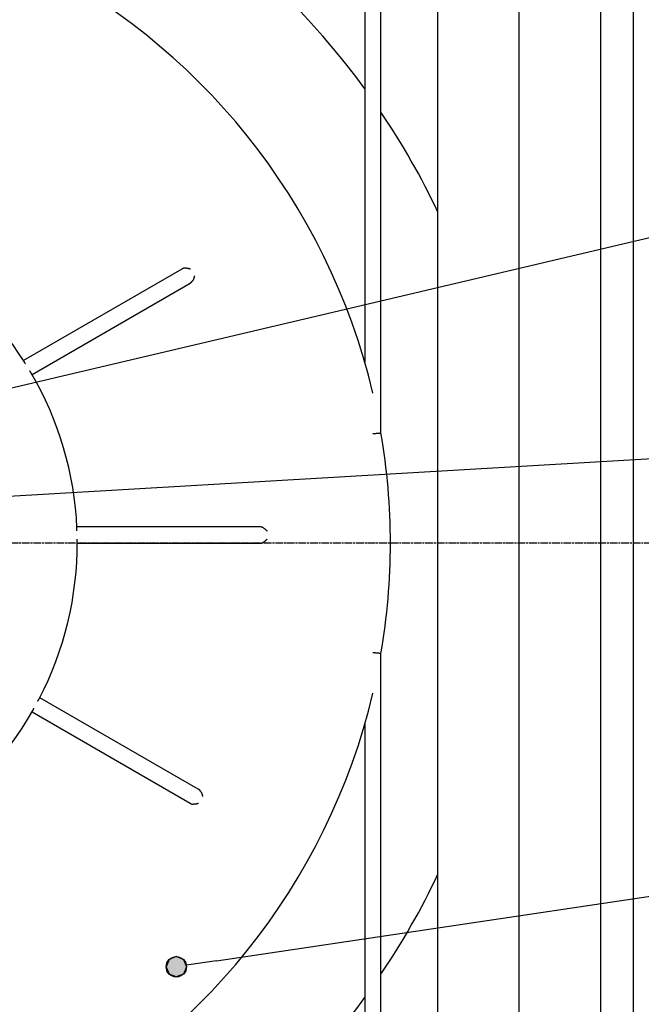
# Model space of a CAD drawing. Extents: x 553 to 1147, y -554 to 286.
# Tile 7 of 49: x 930 to 1006, y -395 to -274. Entities that reach past the tile are written whole.
import ezdxf

# ---------------------------------------------------------------- set-up
doc = ezdxf.new("R2010")
doc.units = 0
doc.header["$LTSCALE"] = 2
doc.linetypes.add('CHAIN', pattern=[0.3543, 0.2362, -0.0295, 0.0591, -0.0295])
for name, color, linetype in [('COUPE_LOCALE', 7, 'CONTINUOUS'), ('LIGNE_DE_COUPE__ISO_', 7, 'CHAIN'), ('SYMBOLE__ISO_', 7, 'CONTINUOUS'), ('VISIBLE__ISO_', 7, 'CONTINUOUS')]:
    doc.layers.add(name, color=color, linetype=linetype)
doc.styles.add('TEXTE_DE_NOTE__ISO_', font='txt')

# ---------------------------------------------------------------- blocks, each defined once
blk = doc.blocks.new('SECTIONCONVERSION2D0')
at = {"layer": 'LIGNE_DE_COUPE__ISO_', "linetype": 'CHAIN'}
blk.add_line((239.49, 107.91), (10.08, 107.91), dxfattribs=at)
blk = doc.blocks.new('*U89')
at = {"layer": 'SYMBOLE__ISO_', "linetype": 'CONTINUOUS'}
for p, q in [((197.746, 82.312), (197.563, 81.87)), ((198.188, 82.495), (197.746, 82.312)), ((198.63, 82.312), (198.188, 82.495)), ((198.63, 82.312), (198.813, 81.87)), ((197.563, 81.87), (197.746, 81.428)), ((198.813, 81.87), (198.63, 81.428)), ((198.188, 81.245), (197.746, 81.428)), ((198.63, 81.428), (198.188, 81.245))]:
    blk.add_line(p, q, dxfattribs=at)
for points in [[(197.746, 82.312), (197.563, 81.87), (198.813, 81.87)], [(198.188, 82.495), (197.746, 82.312), (198.63, 82.312)], [(197.563, 81.87), (197.746, 81.428), (198.63, 81.428)]]:
    blk.add_solid(points, dxfattribs=at)
at = {"layer": 'SYMBOLE__ISO_', "linetype": 'CONTINUOUS', "extrusion": (0, 0, -1)}
for points in [[(-197.746, 82.312), (-198.63, 82.312), (-198.813, 81.87)], [(-197.563, 81.87), (-198.813, 81.87), (-198.63, 81.428)], [(-197.746, 81.428), (-198.63, 81.428), (-198.188, 81.245)]]:
    blk.add_solid(points, dxfattribs=at)
blk = doc.blocks.new('*U90')
at = {"layer": 'SYMBOLE__ISO_', "style": 'TEXTE_DE_NOTE__ISO_'}
blk.add_text('2-B', height=3.5, dxfattribs=at).set_placement((245.174, 87.623))
blk = doc.blocks.new('REPÈRE2')
at = {"layer": 'SYMBOLE__ISO_'}
for q in [(243.673, 88.638), (198.806, 81.962)]:
    blk.add_line((200.66, 82.238), q, dxfattribs=at)
for centre, radius in [((248.855, 89.409), 5.25), ((198.188, 81.87), 0.625)]:
    blk.add_circle(centre, radius, dxfattribs=at)
at = {"layer": 'COUPE_LOCALE'}
blk.add_blockref('*U90', (0, 0), dxfattribs=at)
at = {"layer": 'SYMBOLE__ISO_', "linetype": 'CONTINUOUS'}
blk.add_blockref('*U89', (0, 0), dxfattribs=at)
blk = doc.blocks.new('*U73')
at = {"layer": 'SYMBOLE__ISO_', "linetype": 'CONTINUOUS'}
for p, q in [((184.05, 111.04), (183.867, 110.598)), ((184.492, 111.223), (184.05, 111.04)), ((184.934, 111.04), (184.492, 111.223)), ((184.934, 111.04), (185.117, 110.598)), ((183.867, 110.598), (184.05, 110.156)), ((184.492, 109.973), (184.05, 110.156)), ((184.934, 110.156), (184.492, 109.973)), ((185.117, 110.598), (184.934, 110.156))]:
    blk.add_line(p, q, dxfattribs=at)
for points in [[(184.05, 111.04), (183.867, 110.598), (185.117, 110.598)], [(184.492, 111.223), (184.05, 111.04), (184.934, 111.04)], [(183.867, 110.598), (184.05, 110.156), (184.934, 110.156)]]:
    blk.add_solid(points, dxfattribs=at)
at = {"layer": 'SYMBOLE__ISO_', "linetype": 'CONTINUOUS', "extrusion": (0, 0, -1)}
for points in [[(-184.05, 111.04), (-184.934, 111.04), (-185.117, 110.598)], [(-183.867, 110.598), (-185.117, 110.598), (-184.934, 110.156)], [(-184.05, 110.156), (-184.934, 110.156), (-184.492, 109.973)]]:
    blk.add_solid(points, dxfattribs=at)
blk = doc.blocks.new('*U74')
at = {"layer": 'SYMBOLE__ISO_', "style": 'TEXTE_DE_NOTE__ISO_'}
blk.add_text('3', height=3.5, dxfattribs=at).set_placement((247.878, 112.677))
blk = doc.blocks.new('REPÈRE3')
at = {"layer": 'SYMBOLE__ISO_'}
for q in [(243.946, 114.084), (185.116, 110.635)]:
    blk.add_line((186.988, 110.744), q, dxfattribs=at)
for centre, radius in [((249.17, 114.391), 5.25), ((184.492, 110.598), 0.625)]:
    blk.add_circle(centre, radius, dxfattribs=at)
at = {"layer": 'COUPE_LOCALE'}
blk.add_blockref('*U74', (0, 0), dxfattribs=at)
at = {"layer": 'SYMBOLE__ISO_', "linetype": 'CONTINUOUS'}
blk.add_blockref('*U73', (0, 0), dxfattribs=at)
blk = doc.blocks.new('REPÈRE4')
at = {"layer": 'SYMBOLE__ISO_'}
blk.add_line((180.051, 115.566), (244.52, 130.769), dxfattribs=at)

msp = doc.modelspace()

# ---------------------------------------------------------------- linework, layer by layer
at = {"layer": 'VISIBLE__ISO_'}
for p, q in [((1005.48, -137.78), (1005.48, -422.78)), ((991.48, -422.78), (991.48, -141.78)), ((1001.48, -141.78), (1001.48, -422.78)), ((972.48, -262.46), (972.48, -316.03)), ((974.48, -324.72), (974.48, -262.46)), ((981.48, -297.59), (981.48, -272.72)), ((981.48, -378.98), (981.48, -297.59)), ((950.01, -304.58), (930.53, -315.82)), ((931.58, -317.53), (951.01, -306.31)), ((959.58, -336.28), (937.09, -336.28)), ((937.14, -338.28), (959.58, -338.28)), ((974.48, -414.1), (974.48, -351.84)), ((952.01, -368.52), (932.53, -357.28)), ((931.58, -359.03), (951.01, -370.25)), ((972.48, -360.54), (972.48, -414.1)), ((981.48, -403.85), (981.48, -378.98))]:
    msp.add_line(p, q, dxfattribs=at)
at = {"layer": 'VISIBLE__ISO_', "flags": 128}
for points in [[(950.42, -304.45), (950.44, -304.45), (950.47, -304.45), (950.5, -304.45), (950.52, -304.45), (950.55, -304.46), (950.57, -304.46), (950.6, -304.46), (950.63, -304.46), (950.66, -304.47), (950.68, -304.47), (950.71, -304.48), (950.74, -304.48), (950.76, -304.49), (950.79, -304.49), (950.82, -304.5), (950.85, -304.5), (950.87, -304.51), (950.9, -304.52), (950.93, -304.52), (950.95, -304.53), (950.98, -304.54), (951, -304.54), (951.03, -304.55), (951.05, -304.56)], [(951.55, -305.42), (951.55, -305.45), (951.54, -305.47), (951.53, -305.5), (951.53, -305.52), (951.52, -305.55), (951.51, -305.57), (951.5, -305.6), (951.49, -305.63), (951.49, -305.65), (951.48, -305.68), (951.47, -305.71), (951.46, -305.73), (951.45, -305.76), (951.44, -305.78), (951.43, -305.81), (951.42, -305.84), (951.41, -305.86), (951.4, -305.89), (951.39, -305.91), (951.37, -305.93), (951.36, -305.96), (951.35, -305.98), (951.34, -306), (951.32, -306.02)], [(930.77, -316.25), (930.76, -316.23), (930.76, -316.22), (930.75, -316.21), (930.75, -316.2), (930.74, -316.19), (930.74, -316.17), (930.73, -316.16), (930.72, -316.15), (930.72, -316.14), (930.71, -316.12), (930.71, -316.11), (930.7, -316.1), (930.69, -316.08), (930.69, -316.07), (930.68, -316.06), (930.67, -316.05), (930.67, -316.04), (930.66, -316.02), (930.65, -316.01), (930.65, -316), (930.64, -315.99), (930.63, -315.98), (930.63, -315.97), (930.62, -315.96)], [(931.48, -317.37), (931.48, -317.36), (931.47, -317.35), (931.46, -317.34), (931.46, -317.33), (931.45, -317.32), (931.44, -317.31), (931.44, -317.3), (931.43, -317.29), (931.42, -317.27), (931.41, -317.26), (931.41, -317.25), (931.4, -317.24), (931.39, -317.23), (931.38, -317.22), (931.38, -317.21), (931.37, -317.2), (931.36, -317.19), (931.35, -317.17), (931.34, -317.16), (931.33, -317.15), (931.33, -317.14), (931.32, -317.13), (931.31, -317.12), (931.3, -317.11)], [(973.48, -324.81), (973.54, -324.8), (973.61, -324.8), (973.67, -324.79), (973.74, -324.79), (973.8, -324.78), (973.86, -324.78), (973.92, -324.77), (973.98, -324.77), (974.03, -324.76), (974.09, -324.76), (974.14, -324.75), (974.19, -324.75), (974.23, -324.75), (974.27, -324.74), (974.31, -324.74), (974.34, -324.74), (974.38, -324.73), (974.4, -324.73), (974.43, -324.73), (974.45, -324.73), (974.46, -324.73), (974.47, -324.72), (974.48, -324.72), (974.48, -324.72)], [(937.08, -336.76), (937.08, -336.75), (937.08, -336.74), (937.08, -336.73), (937.09, -336.71), (937.09, -336.7), (937.09, -336.68), (937.09, -336.67), (937.09, -336.66), (937.09, -336.64), (937.09, -336.63), (937.09, -336.61), (937.09, -336.6), (937.09, -336.59), (937.1, -336.57), (937.1, -336.56), (937.1, -336.54), (937.1, -336.53), (937.1, -336.52), (937.1, -336.5), (937.1, -336.49), (937.1, -336.48), (937.1, -336.46), (937.1, -336.45), (937.1, -336.44)], [(959.99, -336.38), (960.02, -336.39), (960.04, -336.4), (960.06, -336.42), (960.08, -336.43), (960.1, -336.44), (960.13, -336.46), (960.15, -336.47), (960.17, -336.49), (960.19, -336.51), (960.21, -336.52), (960.23, -336.54), (960.26, -336.56), (960.28, -336.58), (960.3, -336.6), (960.32, -336.62), (960.34, -336.63), (960.36, -336.65), (960.38, -336.67), (960.4, -336.69), (960.42, -336.71), (960.44, -336.73), (960.46, -336.75), (960.47, -336.76), (960.49, -336.78)], [(937.14, -338.09), (937.14, -338.08), (937.14, -338.07), (937.14, -338.06), (937.14, -338.05), (937.13, -338.03), (937.13, -338.02), (937.13, -338.01), (937.13, -337.99), (937.13, -337.98), (937.13, -337.97), (937.13, -337.95), (937.13, -337.94), (937.13, -337.93), (937.13, -337.91), (937.12, -337.9), (937.12, -337.89), (937.12, -337.87), (937.12, -337.86), (937.12, -337.85), (937.12, -337.83), (937.11, -337.82), (937.11, -337.8), (937.11, -337.79), (937.11, -337.78)], [(960.49, -337.78), (960.47, -337.8), (960.46, -337.82), (960.44, -337.84), (960.42, -337.86), (960.4, -337.88), (960.38, -337.89), (960.36, -337.91), (960.34, -337.93), (960.32, -337.95), (960.3, -337.97), (960.28, -337.99), (960.26, -338.01), (960.23, -338.02), (960.21, -338.04), (960.19, -338.06), (960.17, -338.07), (960.15, -338.09), (960.13, -338.11), (960.1, -338.12), (960.08, -338.14), (960.06, -338.15), (960.04, -338.16), (960.02, -338.18), (959.99, -338.19)], [(974.48, -351.84), (974.48, -351.84), (974.47, -351.84), (974.46, -351.84), (974.45, -351.84), (974.43, -351.84), (974.4, -351.83), (974.38, -351.83), (974.34, -351.83), (974.31, -351.83), (974.27, -351.82), (974.23, -351.82), (974.19, -351.82), (974.14, -351.81), (974.09, -351.81), (974.03, -351.8), (973.98, -351.8), (973.92, -351.79), (973.86, -351.79), (973.8, -351.78), (973.74, -351.78), (973.67, -351.77), (973.61, -351.77), (973.54, -351.76), (973.48, -351.76)], [(932.29, -357.69), (932.29, -357.68), (932.3, -357.67), (932.31, -357.66), (932.32, -357.65), (932.33, -357.64), (932.33, -357.62), (932.34, -357.61), (932.35, -357.6), (932.36, -357.59), (932.37, -357.58), (932.37, -357.57), (932.38, -357.55), (932.39, -357.54), (932.4, -357.53), (932.4, -357.52), (932.41, -357.51), (932.42, -357.5), (932.43, -357.48), (932.43, -357.47), (932.44, -357.46), (932.44, -357.45), (932.45, -357.44), (932.46, -357.43), (932.46, -357.42)], [(931.67, -358.87), (931.68, -358.86), (931.68, -358.85), (931.69, -358.84), (931.69, -358.83), (931.7, -358.82), (931.71, -358.8), (931.71, -358.79), (931.72, -358.78), (931.72, -358.77), (931.73, -358.76), (931.73, -358.75), (931.74, -358.73), (931.75, -358.72), (931.75, -358.71), (931.76, -358.7), (931.76, -358.68), (931.77, -358.67), (931.77, -358.66), (931.78, -358.64), (931.79, -358.63), (931.79, -358.62), (931.8, -358.61), (931.8, -358.59), (931.81, -358.58)], [(952.32, -368.81), (952.34, -368.83), (952.35, -368.85), (952.36, -368.88), (952.37, -368.9), (952.39, -368.92), (952.4, -368.95), (952.41, -368.97), (952.42, -369), (952.43, -369.02), (952.44, -369.05), (952.45, -369.07), (952.46, -369.1), (952.47, -369.13), (952.48, -369.15), (952.49, -369.18), (952.49, -369.21), (952.5, -369.23), (952.51, -369.26), (952.52, -369.28), (952.53, -369.31), (952.53, -369.34), (952.54, -369.36), (952.55, -369.39), (952.55, -369.41)], [(952.05, -370.28), (952.03, -370.28), (952, -370.29), (951.98, -370.3), (951.95, -370.3), (951.93, -370.31), (951.9, -370.32), (951.87, -370.32), (951.85, -370.33), (951.82, -370.34), (951.79, -370.34), (951.76, -370.35), (951.74, -370.35), (951.71, -370.36), (951.68, -370.36), (951.66, -370.37), (951.63, -370.37), (951.6, -370.37), (951.57, -370.37), (951.55, -370.38), (951.52, -370.38), (951.5, -370.38), (951.47, -370.38), (951.44, -370.38), (951.42, -370.38)]]:
    msp.add_lwpolyline(points, dxfattribs=at)
at = {"layer": 'VISIBLE__ISO_'}
for points in [[(950.42, -304.45, 0), (950.41, -304.45, 0), (950.41, -304.45, 0), (950.41, -304.45, 0), (950.4, -304.45, 0), (950.4, -304.46, 0), (950.4, -304.46, 0), (950.4, -304.46, 0), (950.39, -304.46, 0), (950.39, -304.46, 0), (950.39, -304.46, 0), (950.38, -304.46, 0), (950.38, -304.46, 0), (950.38, -304.46, 0), (950.37, -304.46, 0), (950.37, -304.46, 0), (950.37, -304.46, 0), (950.36, -304.46, 0), (950.36, -304.46, 0), (950.36, -304.46, 0), (950.35, -304.46, 0), (950.35, -304.46, 0), (950.35, -304.46, 0), (950.35, -304.46, 0), (950.34, -304.46, 0), (950.34, -304.46, 0), (950.34, -304.46, 0), (950.33, -304.46, 0), (950.33, -304.46, 0), (950.33, -304.46, 0), (950.32, -304.46, 0), (950.32, -304.47, 0), (950.32, -304.47, 0), (950.31, -304.47, 0), (950.31, -304.47, 0), (950.31, -304.47, 0), (950.3, -304.47, 0), (950.3, -304.47, 0), (950.3, -304.47, 0), (950.29, -304.47, 0), (950.29, -304.47, 0), (950.29, -304.47, 0), (950.28, -304.47, 0), (950.28, -304.47, 0), (950.28, -304.48, 0), (950.27, -304.48, 0), (950.27, -304.48, 0), (950.27, -304.48, 0), (950.26, -304.48, 0), (950.26, -304.48, 0), (950.26, -304.48, 0), (950.25, -304.48, 0), (950.25, -304.48, 0), (950.25, -304.48, 0), (950.25, -304.48, 0), (950.24, -304.48, 0), (950.24, -304.48, 0), (950.24, -304.49, 0), (950.23, -304.49, 0), (950.23, -304.49, 0), (950.23, -304.49, 0), (950.22, -304.49, 0), (950.22, -304.49, 0), (950.22, -304.49, 0), (950.21, -304.49, 0), (950.21, -304.49, 0), (950.21, -304.49, 0), (950.2, -304.5, 0), (950.2, -304.5, 0), (950.2, -304.5, 0), (950.19, -304.5, 0), (950.19, -304.5, 0), (950.19, -304.5, 0), (950.18, -304.5, 0), (950.18, -304.5, 0), (950.18, -304.5, 0), (950.17, -304.5, 0), (950.17, -304.51, 0), (950.17, -304.51, 0), (950.16, -304.51, 0), (950.16, -304.51, 0), (950.16, -304.51, 0), (950.15, -304.51, 0), (950.15, -304.51, 0), (950.15, -304.51, 0), (950.14, -304.51, 0), (950.14, -304.52, 0), (950.14, -304.52, 0), (950.14, -304.52, 0), (950.13, -304.52, 0), (950.13, -304.52, 0), (950.13, -304.52, 0), (950.12, -304.52, 0), (950.12, -304.53, 0), (950.12, -304.53, 0), (950.11, -304.53, 0), (950.11, -304.53, 0), (950.11, -304.53, 0), (950.1, -304.53, 0), (950.1, -304.53, 0), (950.1, -304.54, 0), (950.1, -304.54, 0), (950.09, -304.54, 0), (950.09, -304.54, 0), (950.09, -304.54, 0), (950.08, -304.54, 0), (950.08, -304.54, 0), (950.08, -304.55, 0), (950.07, -304.55, 0), (950.07, -304.55, 0), (950.07, -304.55, 0), (950.06, -304.55, 0), (950.06, -304.55, 0), (950.06, -304.56, 0), (950.05, -304.56, 0), (950.05, -304.56, 0), (950.05, -304.56, 0), (950.04, -304.56, 0), (950.04, -304.56, 0), (950.04, -304.56, 0), (950.04, -304.57, 0), (950.03, -304.57, 0), (950.03, -304.57, 0), (950.03, -304.57, 0), (950.02, -304.57, 0), (950.02, -304.57, 0), (950.02, -304.58, 0), (950.01, -304.58, 0), (950.01, -304.58, 0)], [(951.01, -306.31, 0), (951.01, -306.31, 0), (951.02, -306.31, 0), (951.02, -306.31, 0), (951.02, -306.31, 0), (951.03, -306.3, 0), (951.03, -306.3, 0), (951.03, -306.3, 0), (951.04, -306.3, 0), (951.04, -306.3, 0), (951.04, -306.29, 0), (951.04, -306.29, 0), (951.05, -306.29, 0), (951.05, -306.29, 0), (951.05, -306.29, 0), (951.06, -306.29, 0), (951.06, -306.28, 0), (951.06, -306.28, 0), (951.07, -306.28, 0), (951.07, -306.28, 0), (951.07, -306.27, 0), (951.07, -306.27, 0), (951.08, -306.27, 0), (951.08, -306.27, 0), (951.08, -306.27, 0), (951.09, -306.26, 0), (951.09, -306.26, 0), (951.09, -306.26, 0), (951.09, -306.26, 0), (951.1, -306.26, 0), (951.1, -306.25, 0), (951.1, -306.25, 0), (951.1, -306.25, 0), (951.11, -306.25, 0), (951.11, -306.25, 0), (951.11, -306.25, 0), (951.12, -306.24, 0), (951.12, -306.24, 0), (951.12, -306.24, 0), (951.12, -306.24, 0), (951.13, -306.24, 0), (951.13, -306.23, 0), (951.13, -306.23, 0), (951.13, -306.23, 0), (951.14, -306.23, 0), (951.14, -306.22, 0), (951.14, -306.22, 0), (951.14, -306.22, 0), (951.15, -306.22, 0), (951.15, -306.21, 0), (951.15, -306.21, 0), (951.15, -306.21, 0), (951.16, -306.21, 0), (951.16, -306.21, 0), (951.16, -306.2, 0), (951.17, -306.2, 0), (951.17, -306.2, 0), (951.17, -306.2, 0), (951.17, -306.19, 0), (951.18, -306.19, 0), (951.18, -306.19, 0), (951.18, -306.19, 0), (951.18, -306.19, 0), (951.19, -306.18, 0), (951.19, -306.18, 0), (951.19, -306.18, 0), (951.19, -306.18, 0), (951.2, -306.18, 0), (951.2, -306.17, 0), (951.2, -306.17, 0), (951.2, -306.17, 0), (951.21, -306.17, 0), (951.21, -306.16, 0), (951.21, -306.16, 0), (951.21, -306.16, 0), (951.22, -306.16, 0), (951.22, -306.15, 0), (951.22, -306.15, 0), (951.22, -306.15, 0), (951.22, -306.15, 0), (951.23, -306.14, 0), (951.23, -306.14, 0), (951.23, -306.14, 0), (951.23, -306.14, 0), (951.24, -306.13, 0), (951.24, -306.13, 0), (951.24, -306.13, 0), (951.24, -306.13, 0), (951.25, -306.12, 0), (951.25, -306.12, 0), (951.25, -306.12, 0), (951.25, -306.12, 0), (951.25, -306.12, 0), (951.25, -306.11, 0), (951.26, -306.11, 0), (951.26, -306.11, 0), (951.26, -306.11, 0), (951.26, -306.1, 0), (951.27, -306.1, 0), (951.27, -306.1, 0), (951.27, -306.1, 0), (951.27, -306.09, 0), (951.27, -306.09, 0), (951.28, -306.09, 0), (951.28, -306.08, 0), (951.28, -306.08, 0), (951.28, -306.08, 0), (951.28, -306.08, 0), (951.29, -306.07, 0), (951.29, -306.07, 0), (951.29, -306.07, 0), (951.29, -306.07, 0), (951.29, -306.06, 0), (951.3, -306.06, 0), (951.3, -306.06, 0), (951.3, -306.06, 0), (951.3, -306.05, 0), (951.3, -306.05, 0), (951.3, -306.05, 0), (951.31, -306.05, 0), (951.31, -306.04, 0), (951.31, -306.04, 0), (951.31, -306.04, 0), (951.31, -306.04, 0), (951.32, -306.03, 0), (951.32, -306.03, 0), (951.32, -306.03, 0), (951.32, -306.02, 0), (951.32, -306.02, 0)], [(959.99, -336.38, 0), (959.99, -336.38, 0), (959.99, -336.38, 0), (959.98, -336.37, 0), (959.98, -336.37, 0), (959.98, -336.37, 0), (959.98, -336.37, 0), (959.97, -336.37, 0), (959.97, -336.37, 0), (959.97, -336.37, 0), (959.96, -336.36, 0), (959.96, -336.36, 0), (959.96, -336.36, 0), (959.96, -336.36, 0), (959.95, -336.36, 0), (959.95, -336.36, 0), (959.95, -336.36, 0), (959.94, -336.35, 0), (959.94, -336.35, 0), (959.94, -336.35, 0), (959.93, -336.35, 0), (959.93, -336.35, 0), (959.93, -336.35, 0), (959.93, -336.35, 0), (959.92, -336.35, 0), (959.92, -336.35, 0), (959.92, -336.34, 0), (959.91, -336.34, 0), (959.91, -336.34, 0), (959.91, -336.34, 0), (959.9, -336.34, 0), (959.9, -336.34, 0), (959.9, -336.34, 0), (959.89, -336.34, 0), (959.89, -336.33, 0), (959.89, -336.33, 0), (959.89, -336.33, 0), (959.88, -336.33, 0), (959.88, -336.33, 0), (959.88, -336.33, 0), (959.87, -336.33, 0), (959.87, -336.33, 0), (959.87, -336.33, 0), (959.86, -336.32, 0), (959.86, -336.32, 0), (959.86, -336.32, 0), (959.85, -336.32, 0), (959.85, -336.32, 0), (959.85, -336.32, 0), (959.85, -336.32, 0), (959.84, -336.32, 0), (959.84, -336.32, 0), (959.84, -336.32, 0), (959.83, -336.32, 0), (959.83, -336.31, 0), (959.83, -336.31, 0), (959.82, -336.31, 0), (959.82, -336.31, 0), (959.82, -336.31, 0), (959.81, -336.31, 0), (959.81, -336.31, 0), (959.81, -336.31, 0), (959.8, -336.31, 0), (959.8, -336.31, 0), (959.8, -336.31, 0), (959.79, -336.31, 0), (959.79, -336.31, 0), (959.79, -336.31, 0), (959.78, -336.3, 0), (959.78, -336.3, 0), (959.78, -336.3, 0), (959.77, -336.3, 0), (959.77, -336.3, 0), (959.77, -336.3, 0), (959.76, -336.3, 0), (959.76, -336.3, 0), (959.76, -336.3, 0), (959.75, -336.3, 0), (959.75, -336.3, 0), (959.75, -336.3, 0), (959.74, -336.3, 0), (959.74, -336.3, 0), (959.74, -336.3, 0), (959.73, -336.3, 0), (959.73, -336.29, 0), (959.73, -336.29, 0), (959.72, -336.29, 0), (959.72, -336.29, 0), (959.72, -336.29, 0), (959.71, -336.29, 0), (959.71, -336.29, 0), (959.71, -336.29, 0), (959.7, -336.29, 0), (959.7, -336.29, 0), (959.7, -336.29, 0), (959.69, -336.29, 0), (959.69, -336.29, 0), (959.68, -336.29, 0), (959.68, -336.29, 0), (959.68, -336.29, 0), (959.67, -336.29, 0), (959.67, -336.29, 0), (959.67, -336.29, 0), (959.66, -336.29, 0), (959.66, -336.29, 0), (959.66, -336.29, 0), (959.65, -336.29, 0), (959.65, -336.29, 0), (959.65, -336.29, 0), (959.64, -336.29, 0), (959.64, -336.29, 0), (959.64, -336.28, 0), (959.63, -336.28, 0), (959.63, -336.28, 0), (959.63, -336.28, 0), (959.62, -336.28, 0), (959.62, -336.28, 0), (959.62, -336.28, 0), (959.61, -336.28, 0), (959.61, -336.28, 0), (959.61, -336.28, 0), (959.6, -336.28, 0), (959.6, -336.28, 0), (959.6, -336.28, 0), (959.59, -336.28, 0), (959.59, -336.28, 0), (959.59, -336.28, 0), (959.58, -336.28, 0), (959.58, -336.28, 0)], [(959.58, -338.28, 0), (959.58, -338.28, 0), (959.59, -338.28, 0), (959.59, -338.28, 0), (959.59, -338.28, 0), (959.6, -338.28, 0), (959.6, -338.28, 0), (959.6, -338.28, 0), (959.61, -338.28, 0), (959.61, -338.28, 0), (959.61, -338.28, 0), (959.62, -338.28, 0), (959.62, -338.28, 0), (959.62, -338.28, 0), (959.63, -338.28, 0), (959.63, -338.28, 0), (959.63, -338.28, 0), (959.64, -338.28, 0), (959.64, -338.28, 0), (959.64, -338.28, 0), (959.65, -338.28, 0), (959.65, -338.28, 0), (959.65, -338.28, 0), (959.66, -338.28, 0), (959.66, -338.28, 0), (959.66, -338.28, 0), (959.67, -338.28, 0), (959.67, -338.28, 0), (959.67, -338.28, 0), (959.68, -338.28, 0), (959.68, -338.28, 0), (959.68, -338.28, 0), (959.69, -338.28, 0), (959.69, -338.28, 0), (959.7, -338.28, 0), (959.7, -338.27, 0), (959.7, -338.27, 0), (959.71, -338.27, 0), (959.71, -338.27, 0), (959.71, -338.27, 0), (959.72, -338.27, 0), (959.72, -338.27, 0), (959.72, -338.27, 0), (959.73, -338.27, 0), (959.73, -338.27, 0), (959.73, -338.27, 0), (959.74, -338.27, 0), (959.74, -338.27, 0), (959.74, -338.27, 0), (959.75, -338.27, 0), (959.75, -338.27, 0), (959.75, -338.27, 0), (959.76, -338.27, 0), (959.76, -338.27, 0), (959.76, -338.26, 0), (959.77, -338.26, 0), (959.77, -338.26, 0), (959.77, -338.26, 0), (959.78, -338.26, 0), (959.78, -338.26, 0), (959.78, -338.26, 0), (959.79, -338.26, 0), (959.79, -338.26, 0), (959.79, -338.26, 0), (959.8, -338.26, 0), (959.8, -338.26, 0), (959.8, -338.26, 0), (959.81, -338.26, 0), (959.81, -338.25, 0), (959.81, -338.25, 0), (959.82, -338.25, 0), (959.82, -338.25, 0), (959.82, -338.25, 0), (959.83, -338.25, 0), (959.83, -338.25, 0), (959.83, -338.25, 0), (959.84, -338.25, 0), (959.84, -338.25, 0), (959.84, -338.25, 0), (959.85, -338.25, 0), (959.85, -338.25, 0), (959.85, -338.24, 0), (959.85, -338.24, 0), (959.86, -338.24, 0), (959.86, -338.24, 0), (959.86, -338.24, 0), (959.87, -338.24, 0), (959.87, -338.24, 0), (959.87, -338.24, 0), (959.88, -338.24, 0), (959.88, -338.24, 0), (959.88, -338.23, 0), (959.89, -338.23, 0), (959.89, -338.23, 0), (959.89, -338.23, 0), (959.89, -338.23, 0), (959.9, -338.23, 0), (959.9, -338.23, 0), (959.9, -338.23, 0), (959.91, -338.23, 0), (959.91, -338.22, 0), (959.91, -338.22, 0), (959.92, -338.22, 0), (959.92, -338.22, 0), (959.92, -338.22, 0), (959.93, -338.22, 0), (959.93, -338.22, 0), (959.93, -338.22, 0), (959.93, -338.21, 0), (959.94, -338.21, 0), (959.94, -338.21, 0), (959.94, -338.21, 0), (959.95, -338.21, 0), (959.95, -338.21, 0), (959.95, -338.21, 0), (959.96, -338.21, 0), (959.96, -338.2, 0), (959.96, -338.2, 0), (959.96, -338.2, 0), (959.97, -338.2, 0), (959.97, -338.2, 0), (959.97, -338.2, 0), (959.98, -338.2, 0), (959.98, -338.19, 0), (959.98, -338.19, 0), (959.98, -338.19, 0), (959.99, -338.19, 0), (959.99, -338.19, 0), (959.99, -338.19, 0)], [(952.32, -368.81, 0), (952.32, -368.81, 0), (952.32, -368.81, 0), (952.32, -368.8, 0), (952.32, -368.8, 0), (952.31, -368.8, 0), (952.31, -368.8, 0), (952.31, -368.79, 0), (952.31, -368.79, 0), (952.31, -368.79, 0), (952.3, -368.78, 0), (952.3, -368.78, 0), (952.3, -368.78, 0), (952.3, -368.78, 0), (952.3, -368.77, 0), (952.3, -368.77, 0), (952.29, -368.77, 0), (952.29, -368.77, 0), (952.29, -368.76, 0), (952.29, -368.76, 0), (952.29, -368.76, 0), (952.28, -368.76, 0), (952.28, -368.75, 0), (952.28, -368.75, 0), (952.28, -368.75, 0), (952.28, -368.75, 0), (952.27, -368.74, 0), (952.27, -368.74, 0), (952.27, -368.74, 0), (952.27, -368.74, 0), (952.27, -368.73, 0), (952.26, -368.73, 0), (952.26, -368.73, 0), (952.26, -368.73, 0), (952.26, -368.72, 0), (952.25, -368.72, 0), (952.25, -368.72, 0), (952.25, -368.72, 0), (952.25, -368.71, 0), (952.25, -368.71, 0), (952.25, -368.71, 0), (952.24, -368.71, 0), (952.24, -368.7, 0), (952.24, -368.7, 0), (952.24, -368.7, 0), (952.23, -368.7, 0), (952.23, -368.69, 0), (952.23, -368.69, 0), (952.23, -368.69, 0), (952.22, -368.69, 0), (952.22, -368.68, 0), (952.22, -368.68, 0), (952.22, -368.68, 0), (952.22, -368.68, 0), (952.21, -368.68, 0), (952.21, -368.67, 0), (952.21, -368.67, 0), (952.21, -368.67, 0), (952.2, -368.67, 0), (952.2, -368.66, 0), (952.2, -368.66, 0), (952.2, -368.66, 0), (952.19, -368.66, 0), (952.19, -368.65, 0), (952.19, -368.65, 0), (952.19, -368.65, 0), (952.18, -368.65, 0), (952.18, -368.64, 0), (952.18, -368.64, 0), (952.18, -368.64, 0), (952.17, -368.64, 0), (952.17, -368.63, 0), (952.17, -368.63, 0), (952.17, -368.63, 0), (952.16, -368.63, 0), (952.16, -368.63, 0), (952.16, -368.62, 0), (952.15, -368.62, 0), (952.15, -368.62, 0), (952.15, -368.62, 0), (952.15, -368.62, 0), (952.14, -368.61, 0), (952.14, -368.61, 0), (952.14, -368.61, 0), (952.14, -368.61, 0), (952.13, -368.61, 0), (952.13, -368.6, 0), (952.13, -368.6, 0), (952.13, -368.6, 0), (952.12, -368.6, 0), (952.12, -368.59, 0), (952.12, -368.59, 0), (952.12, -368.59, 0), (952.11, -368.59, 0), (952.11, -368.59, 0), (952.11, -368.58, 0), (952.1, -368.58, 0), (952.1, -368.58, 0), (952.1, -368.58, 0), (952.1, -368.58, 0), (952.09, -368.57, 0), (952.09, -368.57, 0), (952.09, -368.57, 0), (952.09, -368.57, 0), (952.08, -368.57, 0), (952.08, -368.56, 0), (952.08, -368.56, 0), (952.07, -368.56, 0), (952.07, -368.56, 0), (952.07, -368.56, 0), (952.07, -368.55, 0), (952.06, -368.55, 0), (952.06, -368.55, 0), (952.06, -368.55, 0), (952.05, -368.55, 0), (952.05, -368.55, 0), (952.05, -368.54, 0), (952.04, -368.54, 0), (952.04, -368.54, 0), (952.04, -368.54, 0), (952.04, -368.54, 0), (952.03, -368.53, 0), (952.03, -368.53, 0), (952.03, -368.53, 0), (952.02, -368.53, 0), (952.02, -368.53, 0), (952.02, -368.52, 0), (952.01, -368.52, 0), (952.01, -368.52, 0)], [(951.01, -370.25, 0), (951.01, -370.25, 0), (951.02, -370.26, 0), (951.02, -370.26, 0), (951.02, -370.26, 0), (951.03, -370.26, 0), (951.03, -370.26, 0), (951.03, -370.26, 0), (951.04, -370.27, 0), (951.04, -370.27, 0), (951.04, -370.27, 0), (951.04, -370.27, 0), (951.05, -370.27, 0), (951.05, -370.27, 0), (951.05, -370.28, 0), (951.06, -370.28, 0), (951.06, -370.28, 0), (951.06, -370.28, 0), (951.07, -370.28, 0), (951.07, -370.28, 0), (951.07, -370.29, 0), (951.08, -370.29, 0), (951.08, -370.29, 0), (951.08, -370.29, 0), (951.09, -370.29, 0), (951.09, -370.29, 0), (951.09, -370.3, 0), (951.1, -370.3, 0), (951.1, -370.3, 0), (951.1, -370.3, 0), (951.1, -370.3, 0), (951.11, -370.3, 0), (951.11, -370.3, 0), (951.11, -370.31, 0), (951.12, -370.31, 0), (951.12, -370.31, 0), (951.12, -370.31, 0), (951.13, -370.31, 0), (951.13, -370.31, 0), (951.13, -370.31, 0), (951.14, -370.31, 0), (951.14, -370.31, 0), (951.14, -370.32, 0), (951.14, -370.32, 0), (951.15, -370.32, 0), (951.15, -370.32, 0), (951.15, -370.32, 0), (951.16, -370.32, 0), (951.16, -370.32, 0), (951.16, -370.32, 0), (951.17, -370.33, 0), (951.17, -370.33, 0), (951.17, -370.33, 0), (951.18, -370.33, 0), (951.18, -370.33, 0), (951.18, -370.33, 0), (951.19, -370.33, 0), (951.19, -370.33, 0), (951.19, -370.33, 0), (951.2, -370.34, 0), (951.2, -370.34, 0), (951.2, -370.34, 0), (951.21, -370.34, 0), (951.21, -370.34, 0), (951.21, -370.34, 0), (951.22, -370.34, 0), (951.22, -370.34, 0), (951.22, -370.34, 0), (951.23, -370.35, 0), (951.23, -370.35, 0), (951.23, -370.35, 0), (951.24, -370.35, 0), (951.24, -370.35, 0), (951.24, -370.35, 0), (951.25, -370.35, 0), (951.25, -370.35, 0), (951.25, -370.35, 0), (951.25, -370.35, 0), (951.26, -370.35, 0), (951.26, -370.36, 0), (951.26, -370.36, 0), (951.27, -370.36, 0), (951.27, -370.36, 0), (951.27, -370.36, 0), (951.28, -370.36, 0), (951.28, -370.36, 0), (951.28, -370.36, 0), (951.29, -370.36, 0), (951.29, -370.36, 0), (951.29, -370.36, 0), (951.3, -370.36, 0), (951.3, -370.36, 0), (951.3, -370.36, 0), (951.31, -370.37, 0), (951.31, -370.37, 0), (951.31, -370.37, 0), (951.32, -370.37, 0), (951.32, -370.37, 0), (951.32, -370.37, 0), (951.33, -370.37, 0), (951.33, -370.37, 0), (951.33, -370.37, 0), (951.34, -370.37, 0), (951.34, -370.37, 0), (951.34, -370.37, 0), (951.35, -370.37, 0), (951.35, -370.37, 0), (951.35, -370.37, 0), (951.35, -370.37, 0), (951.36, -370.37, 0), (951.36, -370.37, 0), (951.36, -370.37, 0), (951.37, -370.37, 0), (951.37, -370.38, 0), (951.37, -370.38, 0), (951.38, -370.38, 0), (951.38, -370.38, 0), (951.38, -370.38, 0), (951.39, -370.38, 0), (951.39, -370.38, 0), (951.39, -370.38, 0), (951.4, -370.38, 0), (951.4, -370.38, 0), (951.4, -370.38, 0), (951.4, -370.38, 0), (951.41, -370.38, 0), (951.41, -370.38, 0), (951.41, -370.38, 0), (951.42, -370.38, 0)]]:
    msp.add_polyline3d(points, dxfattribs=at)
for radius, start, end in [(95, 36.0143, 67.834), (80, 13.3362, 64.1808), (95, 25.3637, 33.9092), (41.5, 32.5446, 60.2616), (41.5, 2.5446, 30.2616), (80, 350.2423, 9.7577), (41.5, 332.5446, 0.2616), (80, 295.8192, 346.6638), (41.5, 302.5446, 330.2616), (95, 326.0908, 334.6363), (95, 292.166, 323.9857)]:
    msp.add_arc((895.64, -338.28), radius, start, end, dxfattribs=at)

# ---------------------------------------------------------------- block references
at = {"layer": 'LIGNE_DE_COUPE__ISO_', "xscale": 2, "yscale": 2, "zscale": 2}
msp.add_blockref('SECTIONCONVERSION2D0', (554.33, -554.1), dxfattribs=at)
at = {"layer": 'SYMBOLE__ISO_', "xscale": 2, "yscale": 2, "zscale": 2}
for name in ['REPÈRE4', 'REPÈRE3', 'REPÈRE2']:
    msp.add_blockref(name, (552.94, -554.1), dxfattribs=at)

doc.saveas('drawing.dxf')
